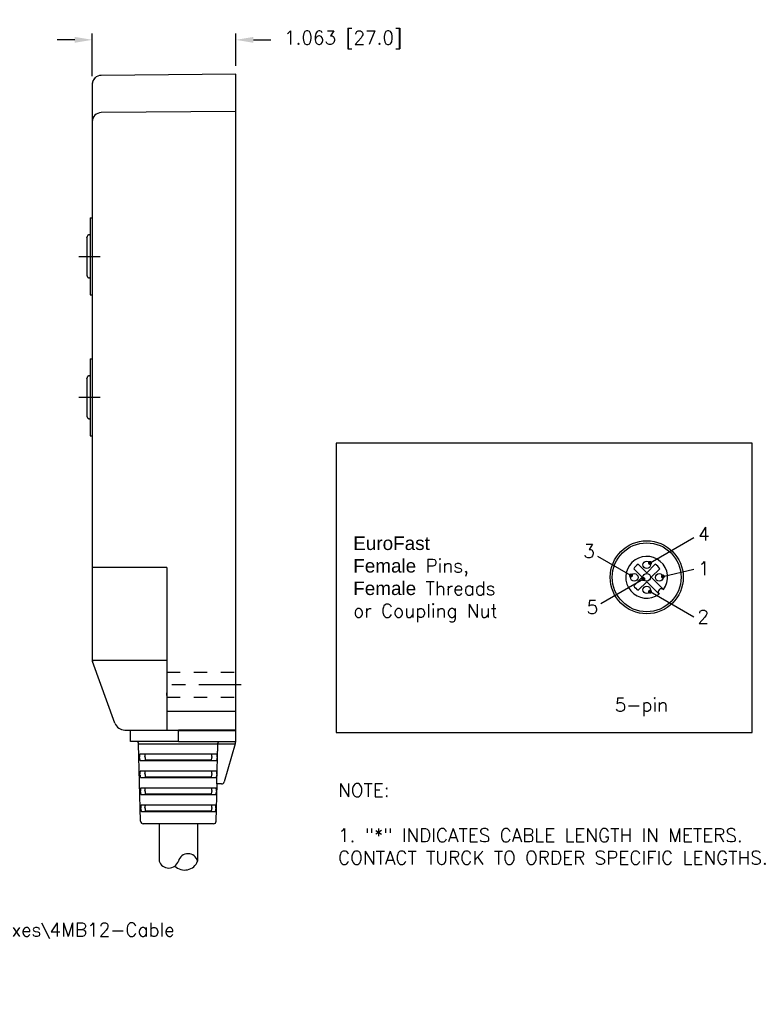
# Model space of a CAD drawing. Extents: x 85.3 to 97.4, y 23.1 to 30.4.
# Tile 11 of 11: x 91.9 to 97.4, y 23.1 to 30.4. Entities that reach past the tile are written whole.
import ezdxf

# ---------------------------------------------------------------- set-up
doc = ezdxf.new("R2010")
doc.units = 0
doc.header["$LTSCALE"] = 0.5
doc.header["$MEASUREMENT"] = 0
doc.linetypes.add('CENTER', pattern=[2, 1.25, -0.25, 0.25, -0.25])
doc.linetypes.add('HIDDEN', pattern=[0.375, 0.25, -0.125])
doc.layers.get('DEFPOINTS').update_dxf_attribs({"linetype": 'CONTINUOUS'})
for name, color, linetype in [('BODY', 1, 'CONTINUOUS'), ('CENTER', 2, 'CENTER'), ('DETAIL', 2, 'CONTINUOUS'), ('DIM', 254, 'CONTINUOUS'), ('HIDDEN', 2, 'HIDDEN'), ('TEXT', 51, 'CONTINUOUS')]:
    doc.layers.add(name, color=color, linetype=linetype)
doc.styles.get("Standard").update_dxf_attribs({"font": 'ROMANS.SHX'})
doc.dimstyles.new('TURCK-CATALOG01', dxfattribs={"dimtxt": 0.1, "dimasz": 0.13, "dimexe": 0.046875, "dimexo": 0.0625, "dimgap": 0.0625, "dimtad": 0, "dimtih": 1, "dimtoh": 1, "dimdec": 3, "dimzin": 4, "dimdsep": 46, "dimtxsty": 'STANDARD', "dimcen": 0.09, "dimadec": 0, "dimazin": 0, "dimtfac": 1, "dimtdec": 3, "dimtofl": 0, "dimtmove": 0, "dimatfit": 1, "dimfxl": 1, "dimtolj": 1, "dimtzin": 4, "dimarcsym": 0})

# ---------------------------------------------------------------- blocks, each defined once
blk = doc.blocks.new('*D9')
at = {"layer": 'DEFPOINTS', "color": 0}
for p in [(92.4804, 30.2508), (93.5434, 29.9961), (92.4804, 29.9205)]:
    blk.add_point(p, dxfattribs=at)
at = {"layer": 'DIM', "color": 0, "lineweight": -2}
for p, q in [((92.3504, 30.2508), (92.2204, 30.2508)), ((92.4804, 29.983), (92.4804, 30.2976)), ((93.5434, 30.0586), (93.5434, 30.2976)), ((93.6734, 30.2508), (93.8034, 30.2508))]:
    blk.add_line(p, q, dxfattribs=at)
at = {"layer": 'DIM', "color": 0}
for points in [[(92.3504, 30.2724), (92.3504, 30.2291), (92.4804, 30.2508)], [(93.6734, 30.2724), (93.6734, 30.2291), (93.5434, 30.2508)]]:
    blk.add_solid(points, dxfattribs=at)
at = {"layer": 'DIM', "color": 0, "insert": (94.3373, 30.2508), "char_height": 0.1, "attachment_point": 5}
blk.add_mtext('\\A1;1.063 [27.0]', dxfattribs=at)

msp = doc.modelspace()

# ---------------------------------------------------------------- linework, layer by layer
at = {"layer": 'BODY'}
for p, q in [((93.5434, 29.9961), (92.5467, 29.9874)), ((93.5434, 29.9002), (93.5434, 29.9961)), ((92.4804, 29.9266), (92.4804, 29.9278)), ((92.4804, 29.9266), (92.4804, 29.9205)), ((92.4804, 29.9205), (92.4804, 29.849)), ((93.5434, 29.8772), (93.5434, 29.9002)), ((92.4804, 29.849), (92.4804, 25.6631)), ((93.5434, 29.8589), (93.5434, 29.8772)), ((93.5434, 29.7782), (93.5434, 29.8589)), ((93.5434, 29.6049), (93.5434, 29.7782)), ((93.5434, 29.7205), (92.5467, 29.7118)), ((93.5434, 29.5242), (93.5434, 29.6049)), ((93.5434, 25.6581), (93.5434, 29.5242)), ((92.4646, 28.9337), (92.4646, 28.3628)), ((92.4646, 28.9337), (92.4804, 28.9337)), ((92.4646, 28.3628), (92.4804, 28.3628)), ((92.4646, 27.8904), (92.4646, 27.3195)), ((92.4646, 27.8904), (92.4804, 27.8904)), ((92.4646, 27.3195), (92.4804, 27.3195)), ((93.0316, 26.3452), (92.4804, 26.3452)), ((93.0316, 26.3452), (93.0316, 25.6838)), ((92.4804, 25.6581), (93.0316, 25.6581)), ((93.0316, 25.6838), (93.0316, 25.5668)), ((93.5434, 25.4209), (93.5434, 25.6581)), ((92.6486, 25.194), (92.4827, 25.6496)), ((93.0316, 25.5668), (93.0316, 25.1372)), ((93.0316, 25.3971), (93.0316, 25.4164)), ((93.5434, 25.3949), (93.5434, 25.4209)), ((93.5434, 25.3949), (93.5434, 25.4209)), ((93.5434, 25.3083), (93.5434, 25.3949)), ((93.5434, 25.3083), (93.5434, 25.3949)), ((93.5434, 25.2217), (93.5434, 25.3083)), ((93.5434, 25.2792), (93.0316, 25.2792)), ((93.5434, 25.135), (93.5434, 25.2217)), ((92.7219, 25.1422), (92.8574, 25.141)), ((92.7219, 25.1422), (92.8574, 25.141)), ((92.7629, 25.141), (93.1182, 25.141)), ((92.7629, 25.0583), (92.7629, 25.141)), ((92.8574, 25.141), (93.1182, 25.1388)), ((92.8574, 25.141), (93.1182, 25.1388)), ((93.5434, 25.141), (93.1182, 25.141)), ((93.1182, 25.0583), (93.1182, 25.141)), ((93.1182, 25.1388), (93.5434, 25.135)), ((93.5434, 25.0583), (93.5434, 25.141)), ((93.1182, 25.0583), (92.7629, 25.0583)), ((92.8234, 25.0392), (93.4103, 25.0392)), ((92.8384, 24.4673), (92.8234, 25.0392)), ((93.1182, 25.0583), (93.5434, 25.0583)), ((93.4103, 25.0392), (93.5379, 25.0392)), ((93.5377, 25.0387), (93.4569, 24.7576)), ((93.5377, 25.0387), (93.5434, 25.0583)), ((92.8305, 24.9368), (92.8303, 24.9447)), ((93.4025, 24.9644), (92.8339, 24.9644)), ((92.871, 24.9382), (92.8707, 24.9461)), ((93.3656, 24.9461), (93.3654, 24.9382)), ((93.406, 24.9447), (93.4058, 24.9368)), ((92.8351, 24.9171), (93.4013, 24.9171)), ((93.3605, 24.9186), (92.8758, 24.9186)), ((92.8338, 24.8109), (92.8336, 24.8188)), ((93.3992, 24.8385), (92.8371, 24.8385)), ((92.8383, 24.7913), (93.398, 24.7913)), ((92.871, 24.8122), (92.8707, 24.8201)), ((93.3605, 24.7926), (92.8758, 24.7926)), ((93.3656, 24.8201), (93.3654, 24.8122)), ((93.4028, 24.8188), (93.4026, 24.8109)), ((93.3959, 24.7127), (92.8404, 24.7127)), ((93.398, 24.4673), (93.4052, 24.7434)), ((93.438, 24.7434), (93.4025, 24.7434)), ((92.837, 24.6851), (92.8368, 24.693)), ((92.8416, 24.6654), (93.3947, 24.6654)), ((92.871, 24.6863), (92.8707, 24.6942)), ((93.3605, 24.6666), (92.8758, 24.6666)), ((93.3656, 24.6942), (93.3654, 24.6863)), ((93.3995, 24.693), (93.3993, 24.6851)), ((92.8403, 24.5592), (92.84, 24.5671)), ((93.3927, 24.5868), (92.8436, 24.5868)), ((92.871, 24.5603), (92.8707, 24.5682)), ((93.3656, 24.5682), (93.3654, 24.5603)), ((93.3963, 24.5671), (93.3961, 24.5592)), ((92.8448, 24.5395), (93.3915, 24.5395)), ((93.3605, 24.5406), (92.8758, 24.5406)), ((93.1182, 24.4481), (92.858, 24.4481)), ((92.9758, 24.4481), (92.9758, 24.1719)), ((93.3783, 24.4481), (93.1182, 24.4481)), ((93.2606, 24.4481), (93.2606, 24.1719))]:
    msp.add_line(p, q, dxfattribs=at)
for radius in [0.2702, 0.255]:
    msp.add_circle((96.5849, 26.2727), radius, dxfattribs=at)
for centre, radius, start, end in [((92.5473, 29.9205), 0.0669, 90.49999, 179.99999), ((92.5472, 29.9182), 0.0683, 148.12336, 149.1322), ((92.5478, 29.9178), 0.0691, 147.12203, 148.11233), ((92.5485, 29.9174), 0.0699, 146.19099, 147.16275), ((92.5497, 29.9166), 0.0713, 145.24646, 146.19061), ((92.5506, 29.916), 0.0723, 144.36946, 145.29046), ((92.5519, 29.9151), 0.0739, 143.47745, 144.36826), ((92.5526, 29.9146), 0.0748, 142.64978, 143.51902), ((92.5535, 29.9139), 0.0759, 141.80284, 142.64699), ((92.5537, 29.9139), 0.0761, 141.0067, 141.83663), ((92.5538, 29.9137), 0.0763, 140.17768, 140.99171), ((92.5539, 29.9137), 0.0764, 139.40703, 140.20496), ((92.5545, 29.9132), 0.0772, 138.63621, 139.40825), ((92.5526, 29.9148), 0.0747, 137.84813, 138.63185), ((92.5499, 29.9173), 0.0711, 137.01848, 137.82814), ((92.5511, 29.9163), 0.0726, 136.3407, 137.0985), ((92.5548, 29.9128), 0.0776, 135.68774, 136.35167), ((92.5489, 29.9184), 0.0695, 134.86039, 135.61205), ((92.55, 29.9173), 0.071, 134.06222, 134.86746), ((92.5639, 29.9032), 0.0909, 133.50888, 134.18502), ((92.5207, 29.9265), 0.0403, 174.87213, 176.56702), ((92.5197, 29.9266), 0.0394, 176.55832, 178.26451), ((92.5231, 29.9264), 0.0428, 173.37823, 174.98965), ((92.5262, 29.9261), 0.0458, 171.89091, 173.39654), ((92.5259, 29.9261), 0.0456, 170.35152, 171.87103), ((92.5239, 29.9264), 0.0436, 168.65497, 170.25906), ((92.5246, 29.9263), 0.0443, 167.12813, 168.71951), ((92.5271, 29.9257), 0.0468, 165.64748, 167.16401), ((92.5292, 29.9253), 0.049, 164.2707, 165.72632), ((92.5314, 29.9247), 0.0512, 162.89229, 164.28887), ((92.5333, 29.9242), 0.0532, 161.61124, 162.96051), ((92.535, 29.9236), 0.055, 160.30879, 161.61417), ((92.5364, 29.9231), 0.0564, 159.09159, 160.3635), ((92.5376, 29.9227), 0.0577, 157.84645, 159.08706), ((92.5386, 29.9223), 0.0588, 156.68261, 157.89671), ((92.54, 29.9217), 0.0603, 155.50343, 156.68399), ((92.5412, 29.9212), 0.0616, 154.39717, 155.55035), ((92.5424, 29.9206), 0.063, 153.26585, 154.38857), ((92.5435, 29.9202), 0.0641, 152.21694, 153.31541), ((92.5446, 29.9196), 0.0654, 151.14728, 152.21875), ((92.5455, 29.9191), 0.0664, 150.12874, 151.17897), ((92.5465, 29.9185), 0.0676, 149.09706, 150.12306), ((92.5473, 29.6449), 0.0669, 90.49999, 179.99999), ((92.5535, 29.6383), 0.0759, 141.80284, 142.64699), ((92.5537, 29.6383), 0.0761, 141.0067, 141.83663), ((92.5538, 29.6381), 0.0763, 140.17768, 140.99171), ((92.5539, 29.6381), 0.0764, 139.40703, 140.20496), ((92.5545, 29.6376), 0.0772, 138.63621, 139.40825), ((92.5526, 29.6392), 0.0747, 137.84813, 138.63185), ((92.5499, 29.6417), 0.0711, 137.01848, 137.82814), ((92.5511, 29.6407), 0.0726, 136.3407, 137.0985), ((92.5548, 29.6372), 0.0776, 135.68774, 136.35167), ((92.5489, 29.6429), 0.0695, 134.86039, 135.61205), ((92.55, 29.6418), 0.071, 134.06222, 134.86746), ((92.5639, 29.6277), 0.0909, 133.50888, 134.18502), ((92.5197, 25.6631), 0.0394, 179.99961, 199.99962), ((92.7226, 25.2209), 0.0787, 200.00003, 269.50005), ((92.8037, 25.0387), 0.0197, 1.5, 90), ((93.438, 24.7631), 0.0197, 270, 343.96006), ((92.858, 24.4678), 0.0197, 181.5, 270), ((93.3783, 24.4678), 0.0197, 270, 358.5), ((93.1894, 24.1529), 0.0737, 14.89478, 165.10522), ((93.047, 24.1949), 0.0748, 197.91826, 342.08174), ((93.1644, 24.2087), 0.103, 225.46288, 339.0757)]:
    msp.add_arc(centre, radius, start, end, dxfattribs=at)
msp.add_rational_spline([(93.4025, 24.7434), (93.4063, 24.889), (93.4103, 25.0387)], [1, 1.00009588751, 1.00001182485], degree=2, dxfattribs=at)
for points, knots in [([(93.4103, 25.0392), (93.4103, 25.0399), (93.4104, 25.0405), (93.4107, 25.0432), (93.4111, 25.0451), (93.4127, 25.0489), (93.4137, 25.0507), (93.4166, 25.0542), (93.4185, 25.0557), (93.4226, 25.0578), (93.4248, 25.0583), (93.427, 25.0583), (93.427, 25.0583), (93.427, 25.0583)], [-0.9014565, -0.9014565, -0.9014565, -0.9014565, -0.8488388, -0.8488388, -0.6936824, -0.6936824, -0.5071033, -0.5071033, -0.2618429, -0.2618429, 0, 0, 0.001296, 0.001296, 0.001296, 0.001296]), ([(93.4103, 25.0387), (93.4103, 25.0387), (93.4103, 25.0387), (93.4103, 25.0389), (93.4103, 25.039), (93.4103, 25.0392)], [1.51915156, 1.51915156, 1.51915156, 1.51915156, 1.52089986, 1.52089986, 1.53220081, 1.53220081, 1.53220081, 1.53220081]), ([(92.8339, 24.9644), (92.8333, 24.9644), (92.8327, 24.9639), (92.8317, 24.962), (92.8313, 24.9605), (92.8307, 24.957), (92.8305, 24.9548), (92.8303, 24.9512), (92.8303, 24.95), (92.8303, 24.9474), (92.8303, 24.946), (92.8303, 24.9447)], [0, 0, 0, 0, 0.1957516, 0.1957516, 0.3909523, 0.3909523, 0.5861849, 0.5861849, 0.6876445, 0.6876445, 0.7891031, 0.7891031, 0.7891031, 0.7891031]), ([(92.8305, 24.9368), (92.8306, 24.9342), (92.8307, 24.9317), (92.8312, 24.927), (92.8315, 24.9248), (92.8323, 24.9212), (92.8328, 24.9197), (92.8336, 24.9182), (92.8339, 24.9178), (92.8345, 24.9173), (92.8348, 24.9171), (92.8351, 24.9171)], [0, 0, 0, 0, 0.1953381, 0.1953381, 0.3906447, 0.3906447, 0.5857605, 0.5857605, 0.6861328, 0.6861328, 0.7865882, 0.7865882, 0.7865882, 0.7865882]), ([(92.8725, 24.9644), (92.8725, 24.9644), (92.8725, 24.9644), (92.872, 24.9634), (92.8716, 24.962), (92.871, 24.9584), (92.8708, 24.9563), (92.8707, 24.9527), (92.8706, 24.9514), (92.8706, 24.9488), (92.8707, 24.9475), (92.8707, 24.9461)], [0.1928464, 0.1928464, 0.1928464, 0.1928464, 0.1957415, 0.1957415, 0.390683, 0.390683, 0.5857618, 0.5857618, 0.6875793, 0.6875793, 0.7893963, 0.7893963, 0.7893963, 0.7893963]), ([(92.871, 24.9382), (92.8711, 24.9357), (92.8712, 24.9331), (92.8718, 24.9284), (92.8721, 24.9262), (92.8729, 24.9226), (92.8734, 24.9211), (92.8742, 24.9196), (92.8745, 24.9192), (92.8752, 24.9187), (92.8755, 24.9186), (92.8758, 24.9186)], [0, 0, 0, 0, 0.1953257, 0.1953257, 0.3906408, 0.3906408, 0.585804, 0.585804, 0.6861292, 0.6861292, 0.7865585, 0.7865585, 0.7865585, 0.7865585]), ([(93.3605, 24.9186), (93.3612, 24.9186), (93.3618, 24.9191), (93.3629, 24.921), (93.3634, 24.9225), (93.3642, 24.9261), (93.3646, 24.9282), (93.365, 24.9318), (93.3651, 24.933), (93.3652, 24.9356), (93.3653, 24.9369), (93.3654, 24.9382)], [0, 0, 0, 0, 0.1957382, 0.1957382, 0.3906765, 0.3906765, 0.5857592, 0.5857592, 0.6862071, 0.6862071, 0.7866545, 0.7866545, 0.7866545, 0.7866545]), ([(93.3656, 24.9461), (93.3657, 24.9487), (93.3657, 24.9512), (93.3655, 24.956), (93.3653, 24.9581), (93.3648, 24.9618), (93.3644, 24.9632), (93.3639, 24.9643), (93.3638, 24.9643), (93.3638, 24.9644)], [0, 0, 0, 0, 0.1953256, 0.1953256, 0.3906404, 0.3906404, 0.5858045, 0.5858045, 0.5969314, 0.5969314, 0.5969314, 0.5969314]), ([(93.4013, 24.9171), (93.4019, 24.9171), (93.4025, 24.9176), (93.4035, 24.9196), (93.404, 24.921), (93.4048, 24.9246), (93.4051, 24.9267), (93.4055, 24.9303), (93.4056, 24.9316), (93.4057, 24.9342), (93.4058, 24.9355), (93.4058, 24.9368)], [0, 0, 0, 0, 0.1954962, 0.1954962, 0.3903719, 0.3903719, 0.5854366, 0.5854366, 0.6860468, 0.6860468, 0.7866577, 0.7866577, 0.7866577, 0.7866577]), ([(93.406, 24.9447), (93.4061, 24.9473), (93.4061, 24.9498), (93.4058, 24.9545), (93.4056, 24.9567), (93.405, 24.9604), (93.4047, 24.9618), (93.4039, 24.9633), (93.4037, 24.9637), (93.4031, 24.9643), (93.4028, 24.9644), (93.4025, 24.9644)], [0, 0, 0, 0, 0.1953398, 0.1953398, 0.3906875, 0.3906875, 0.5859902, 0.5859902, 0.6874757, 0.6874757, 0.7890334, 0.7890334, 0.7890334, 0.7890334]), ([(92.8371, 24.8385), (92.8365, 24.8385), (92.836, 24.838), (92.835, 24.8361), (92.8346, 24.8347), (92.834, 24.8311), (92.8338, 24.8289), (92.8336, 24.8254), (92.8335, 24.8241), (92.8335, 24.8215), (92.8335, 24.8202), (92.8336, 24.8188)], [0, 0, 0, 0, 0.1957601, 0.1957601, 0.3909563, 0.3909563, 0.5861857, 0.5861857, 0.6876572, 0.6876572, 0.7891277, 0.7891277, 0.7891277, 0.7891277]), ([(92.8338, 24.8109), (92.8338, 24.8084), (92.834, 24.8058), (92.8344, 24.8011), (92.8348, 24.7989), (92.8356, 24.7953), (92.836, 24.7938), (92.8368, 24.7923), (92.8371, 24.7919), (92.8377, 24.7914), (92.838, 24.7913), (92.8383, 24.7913)], [0, 0, 0, 0, 0.1953381, 0.1953381, 0.3906444, 0.3906444, 0.5857564, 0.5857564, 0.6861274, 0.6861274, 0.7865831, 0.7865831, 0.7865831, 0.7865831]), ([(92.8726, 24.8385), (92.8726, 24.8385), (92.8725, 24.8384), (92.872, 24.8374), (92.8716, 24.836), (92.871, 24.8324), (92.8708, 24.8303), (92.8707, 24.8267), (92.8706, 24.8254), (92.8706, 24.8228), (92.8707, 24.8215), (92.8707, 24.8201)], [0.1848387, 0.1848387, 0.1848387, 0.1848387, 0.1957415, 0.1957415, 0.390683, 0.390683, 0.5857619, 0.5857619, 0.6875794, 0.6875794, 0.7893963, 0.7893963, 0.7893963, 0.7893963]), ([(92.871, 24.8122), (92.8711, 24.8097), (92.8712, 24.8071), (92.8718, 24.8024), (92.8721, 24.8003), (92.8729, 24.7966), (92.8734, 24.7952), (92.8742, 24.7936), (92.8745, 24.7933), (92.8752, 24.7927), (92.8755, 24.7926), (92.8758, 24.7926)], [0, 0, 0, 0, 0.1953257, 0.1953257, 0.3906408, 0.3906408, 0.585804, 0.585804, 0.6861292, 0.6861292, 0.7865585, 0.7865585, 0.7865585, 0.7865585]), ([(93.3605, 24.7926), (93.3612, 24.7926), (93.3618, 24.7931), (93.3629, 24.795), (93.3634, 24.7965), (93.3642, 24.8001), (93.3646, 24.8022), (93.365, 24.8058), (93.3651, 24.807), (93.3652, 24.8096), (93.3653, 24.8109), (93.3654, 24.8122)], [0, 0, 0, 0, 0.1957382, 0.1957382, 0.3906766, 0.3906766, 0.5857592, 0.5857592, 0.6862071, 0.6862071, 0.7866545, 0.7866545, 0.7866545, 0.7866545]), ([(93.3656, 24.8201), (93.3657, 24.8227), (93.3657, 24.8252), (93.3655, 24.83), (93.3653, 24.8321), (93.3648, 24.8358), (93.3644, 24.8372), (93.3638, 24.8383), (93.3638, 24.8384), (93.3638, 24.8385)], [0, 0, 0, 0, 0.1953256, 0.1953256, 0.3906404, 0.3906404, 0.5858045, 0.5858045, 0.6049385, 0.6049385, 0.6049385, 0.6049385]), ([(93.398, 24.7913), (93.3986, 24.7913), (93.3992, 24.7918), (93.4003, 24.7937), (93.4007, 24.7951), (93.4015, 24.7987), (93.4019, 24.8009), (93.4022, 24.8044), (93.4023, 24.8057), (93.4025, 24.8083), (93.4025, 24.8096), (93.4026, 24.8109)], [0, 0, 0, 0, 0.1955018, 0.1955018, 0.3903692, 0.3903692, 0.5854288, 0.5854288, 0.6860412, 0.6860412, 0.7866543, 0.7866543, 0.7866543, 0.7866543]), ([(93.4028, 24.8188), (93.4028, 24.8214), (93.4028, 24.8239), (93.4026, 24.8287), (93.4024, 24.8308), (93.4018, 24.8345), (93.4014, 24.8359), (93.4007, 24.8375), (93.4004, 24.8379), (93.3998, 24.8384), (93.3995, 24.8385), (93.3992, 24.8385)], [0, 0, 0, 0, 0.1953399, 0.1953399, 0.3906877, 0.3906877, 0.5859888, 0.5859888, 0.6874855, 0.6874855, 0.7890563, 0.7890563, 0.7890563, 0.7890563]), ([(92.8404, 24.7127), (92.8398, 24.7127), (92.8392, 24.7122), (92.8382, 24.7102), (92.8378, 24.7088), (92.8372, 24.7052), (92.837, 24.7031), (92.8368, 24.6995), (92.8368, 24.6982), (92.8368, 24.6956), (92.8368, 24.6943), (92.8368, 24.693)], [0, 0, 0, 0, 0.195769, 0.195769, 0.3909603, 0.3909603, 0.5861865, 0.5861865, 0.6876702, 0.6876702, 0.7891529, 0.7891529, 0.7891529, 0.7891529]), ([(92.8727, 24.7127), (92.8726, 24.7126), (92.8726, 24.7125), (92.872, 24.7114), (92.8716, 24.71), (92.871, 24.7064), (92.8708, 24.7043), (92.8707, 24.7007), (92.8706, 24.6994), (92.8706, 24.6968), (92.8707, 24.6955), (92.8707, 24.6942)], [0.1764769, 0.1764769, 0.1764769, 0.1764769, 0.1957415, 0.1957415, 0.390683, 0.390683, 0.5857619, 0.5857619, 0.6875794, 0.6875794, 0.7893963, 0.7893963, 0.7893963, 0.7893963]), ([(93.3656, 24.6942), (93.3657, 24.6967), (93.3657, 24.6993), (93.3655, 24.704), (93.3653, 24.7062), (93.3648, 24.7098), (93.3644, 24.7113), (93.3638, 24.7124), (93.3638, 24.7125), (93.3637, 24.7127)], [0, 0, 0, 0, 0.1953256, 0.1953256, 0.3906404, 0.3906404, 0.5858045, 0.5858045, 0.6132956, 0.6132956, 0.6132956, 0.6132956]), ([(93.3995, 24.693), (93.3996, 24.6955), (93.3996, 24.6981), (93.3994, 24.7028), (93.3992, 24.705), (93.3986, 24.7086), (93.3982, 24.7101), (93.3974, 24.7116), (93.3972, 24.712), (93.3966, 24.7125), (93.3963, 24.7127), (93.3959, 24.7127)], [0, 0, 0, 0, 0.19534, 0.19534, 0.3906878, 0.3906878, 0.5859873, 0.5859873, 0.6874957, 0.6874957, 0.7890799, 0.7890799, 0.7890799, 0.7890799]), ([(92.837, 24.6851), (92.8371, 24.6825), (92.8372, 24.68), (92.8377, 24.6752), (92.838, 24.6731), (92.8388, 24.6694), (92.8393, 24.668), (92.8401, 24.6665), (92.8404, 24.6661), (92.841, 24.6655), (92.8413, 24.6654), (92.8416, 24.6654)], [0, 0, 0, 0, 0.1953382, 0.1953382, 0.3906441, 0.3906441, 0.5857523, 0.5857523, 0.6861218, 0.6861218, 0.786578, 0.786578, 0.786578, 0.786578]), ([(92.871, 24.6863), (92.8711, 24.6837), (92.8712, 24.6812), (92.8718, 24.6764), (92.8721, 24.6743), (92.8729, 24.6706), (92.8734, 24.6692), (92.8742, 24.6677), (92.8745, 24.6673), (92.8752, 24.6667), (92.8755, 24.6666), (92.8758, 24.6666)], [0, 0, 0, 0, 0.1953257, 0.1953257, 0.3906408, 0.3906408, 0.585804, 0.585804, 0.6861292, 0.6861292, 0.7865585, 0.7865585, 0.7865585, 0.7865585]), ([(93.3605, 24.6666), (93.3612, 24.6666), (93.3618, 24.6671), (93.3629, 24.6691), (93.3634, 24.6705), (93.3642, 24.6741), (93.3646, 24.6762), (93.365, 24.6798), (93.3651, 24.6811), (93.3652, 24.6836), (93.3653, 24.6849), (93.3654, 24.6863)], [0, 0, 0, 0, 0.1957382, 0.1957382, 0.3906766, 0.3906766, 0.5857592, 0.5857592, 0.6862071, 0.6862071, 0.7866545, 0.7866545, 0.7866545, 0.7866545]), ([(93.3947, 24.6654), (93.3954, 24.6654), (93.396, 24.6659), (93.397, 24.6679), (93.3975, 24.6693), (93.3983, 24.6729), (93.3986, 24.675), (93.399, 24.6786), (93.3991, 24.6798), (93.3992, 24.6824), (93.3993, 24.6837), (93.3993, 24.6851)], [0, 0, 0, 0, 0.1955075, 0.1955075, 0.3903664, 0.3903664, 0.5854208, 0.5854208, 0.6860355, 0.6860355, 0.7866509, 0.7866509, 0.7866509, 0.7866509]), ([(92.8436, 24.5868), (92.843, 24.5868), (92.8425, 24.5863), (92.8415, 24.5844), (92.8411, 24.5829), (92.8405, 24.5793), (92.8402, 24.5772), (92.8401, 24.5736), (92.84, 24.5724), (92.84, 24.5698), (92.84, 24.5684), (92.84, 24.5671)], [0, 0, 0, 0, 0.1957781, 0.1957781, 0.3909645, 0.3909645, 0.5861873, 0.5861873, 0.6876836, 0.6876836, 0.7891789, 0.7891789, 0.7891789, 0.7891789]), ([(92.8727, 24.5868), (92.8726, 24.5867), (92.8726, 24.5865), (92.872, 24.5854), (92.8716, 24.584), (92.871, 24.5804), (92.8708, 24.5783), (92.8707, 24.5747), (92.8706, 24.5735), (92.8706, 24.5708), (92.8707, 24.5695), (92.8707, 24.5682)], [0.1677086, 0.1677086, 0.1677086, 0.1677086, 0.1957415, 0.1957415, 0.3906831, 0.3906831, 0.5857619, 0.5857619, 0.6875794, 0.6875794, 0.7893963, 0.7893963, 0.7893963, 0.7893963]), ([(93.3656, 24.5682), (93.3657, 24.5707), (93.3657, 24.5733), (93.3655, 24.578), (93.3653, 24.5802), (93.3648, 24.5838), (93.3644, 24.5853), (93.3638, 24.5865), (93.3637, 24.5866), (93.3636, 24.5868)], [0, 0, 0, 0, 0.1953256, 0.1953256, 0.3906404, 0.3906404, 0.5858045, 0.5858045, 0.6220546, 0.6220546, 0.6220546, 0.6220546]), ([(93.3963, 24.5671), (93.3964, 24.5697), (93.3963, 24.5722), (93.3961, 24.5769), (93.3959, 24.5791), (93.3953, 24.5827), (93.3949, 24.5842), (93.3942, 24.5857), (93.3939, 24.5861), (93.3933, 24.5867), (93.393, 24.5868), (93.3927, 24.5868)], [0, 0, 0, 0, 0.19534, 0.19534, 0.390688, 0.390688, 0.5859858, 0.5859858, 0.687506, 0.687506, 0.7891041, 0.7891041, 0.7891041, 0.7891041]), ([(92.8403, 24.5592), (92.8403, 24.5566), (92.8405, 24.5541), (92.8409, 24.5494), (92.8413, 24.5472), (92.842, 24.5436), (92.8425, 24.5421), (92.8433, 24.5406), (92.8436, 24.5402), (92.8442, 24.5397), (92.8445, 24.5395), (92.8448, 24.5395)], [0, 0, 0, 0, 0.1953382, 0.1953382, 0.3906438, 0.3906438, 0.5857479, 0.5857479, 0.6861161, 0.6861161, 0.786573, 0.786573, 0.786573, 0.786573]), ([(92.871, 24.5603), (92.8711, 24.5577), (92.8712, 24.5552), (92.8718, 24.5504), (92.8721, 24.5483), (92.8729, 24.5446), (92.8734, 24.5432), (92.8742, 24.5417), (92.8745, 24.5413), (92.8752, 24.5408), (92.8755, 24.5406), (92.8758, 24.5406)], [0, 0, 0, 0, 0.1953257, 0.1953257, 0.3906408, 0.3906408, 0.585804, 0.585804, 0.6861292, 0.6861292, 0.7865585, 0.7865585, 0.7865585, 0.7865585]), ([(93.3605, 24.5406), (93.3612, 24.5406), (93.3618, 24.5411), (93.3629, 24.5431), (93.3634, 24.5445), (93.3642, 24.5481), (93.3646, 24.5502), (93.365, 24.5538), (93.3651, 24.5551), (93.3652, 24.5576), (93.3653, 24.559), (93.3654, 24.5603)], [0, 0, 0, 0, 0.1957383, 0.1957383, 0.3906766, 0.3906766, 0.5857592, 0.5857592, 0.6862071, 0.6862071, 0.7866545, 0.7866545, 0.7866545, 0.7866545]), ([(93.3915, 24.5395), (93.3921, 24.5395), (93.3927, 24.54), (93.3938, 24.542), (93.3943, 24.5434), (93.3951, 24.547), (93.3954, 24.5491), (93.3957, 24.5527), (93.3958, 24.554), (93.396, 24.5566), (93.3961, 24.5579), (93.3961, 24.5592)], [0, 0, 0, 0, 0.1955135, 0.1955135, 0.3903635, 0.3903635, 0.5854126, 0.5854126, 0.6860297, 0.6860297, 0.7866475, 0.7866475, 0.7866475, 0.7866475])]:
    msp.add_open_spline(points, degree=3, knots=knots, dxfattribs=at)
at = {"layer": 'CENTER'}
for p, q in [((92.3819, 28.6483), (92.5394, 28.6483)), ((92.3819, 27.6049), (92.5394, 27.6049))]:
    msp.add_line(p, q, dxfattribs=at)
at = {"layer": 'CENTER', "ltscale": 0.5}
msp.add_line((93.5827, 25.4774), (92.9922, 25.4774), dxfattribs=at)
at = {"layer": 'DEFPOINTS'}
msp.add_lwpolyline([(94.2852, 25.1249), (97.3667, 25.1249), (97.3667, 27.266), (94.2852, 27.266)], close=True, dxfattribs=at)
at = {"layer": 'DETAIL'}
for p, q in [((92.441, 28.788), (92.441, 28.7892)), ((92.441, 28.788), (92.441, 28.5085)), ((92.441, 28.788), (92.441, 28.5085)), ((92.4607, 28.8077), (92.4646, 28.8077)), ((92.441, 28.6758), (92.441, 28.6719)), ((92.441, 28.6719), (92.441, 28.6246)), ((92.441, 28.6246), (92.441, 28.6207)), ((92.4607, 28.4888), (92.4595, 28.4888)), ((92.4646, 28.4888), (92.4607, 28.4888)), ((92.441, 27.7447), (92.441, 27.7459)), ((92.441, 27.7447), (92.441, 27.4652)), ((92.441, 27.7447), (92.441, 27.4652)), ((92.4607, 27.7644), (92.4646, 27.7644)), ((92.441, 27.6325), (92.441, 27.6286)), ((92.441, 27.6286), (92.441, 27.5813)), ((92.441, 27.5813), (92.441, 27.5774)), ((92.4607, 27.4455), (92.4595, 27.4455)), ((92.4646, 27.4455), (92.4607, 27.4455)), ((96.5516, 26.2727), (96.4885, 26.3358)), ((96.5849, 26.306), (96.5218, 26.3691)), ((96.5849, 26.306), (96.648, 26.3691)), ((96.6182, 26.2727), (96.6813, 26.3358)), ((96.4885, 26.2096), (96.5516, 26.2727)), ((96.5218, 26.1763), (96.5849, 26.2394)), ((96.6766, 26.1478), (96.5849, 26.2394)), ((96.7099, 26.1811), (96.6182, 26.2727))]:
    msp.add_line(p, q, dxfattribs=at)
for centre in [(96.5853, 26.3648), (96.4928, 26.2723), (96.5849, 26.2727), (96.6777, 26.2723), (96.5853, 26.1799)]:
    msp.add_circle(centre, 0.0279, dxfattribs=at)
for centre, radius, start, end in [((92.4594, 28.7881), 0.0184, 172.90246, 176.63368), ((92.461, 28.7879), 0.02, 169.47359, 172.98655), ((92.4618, 28.7878), 0.0208, 166.03197, 169.47755), ((92.4611, 28.7879), 0.0201, 162.17349, 165.79705), ((92.461, 28.7879), 0.02, 158.46323, 162.16811), ((92.461, 28.7879), 0.02, 154.57193, 158.32394), ((92.4611, 28.7878), 0.0201, 150.80181, 154.58491), ((92.4609, 28.7879), 0.0199, 146.80053, 150.65092), ((92.4609, 28.7879), 0.02, 142.96759, 146.84004), ((92.4609, 28.7878), 0.02, 138.96075, 142.8483), ((92.4608, 28.7879), 0.0198, 135.03939, 138.9647), ((92.4605, 28.7881), 0.0195, 130.91842, 134.91666), ((92.4608, 28.7879), 0.0198, 127.22157, 131.13436), ((92.4614, 28.7872), 0.0208, 123.45299, 127.15285), ((92.4605, 28.7882), 0.0194, 119.09612, 123.07257), ((92.4593, 28.7902), 0.0171, 114.39612, 118.95641), ((92.4611, 28.7876), 0.0202, 112.31334, 115.93103), ((92.4689, 28.7691), 0.0403, 110.87815, 112.51754), ((92.4596, 28.7902), 0.0174, 102.39999, 107.08146), ((92.4593, 28.792), 0.0155, 94.81036, 102.608), ((92.4632, 28.769), 0.0388, 93.77971, 97.81565), ((92.4797, 28.5111), 0.0388, 183.78414, 187.81943), ((92.4567, 28.5071), 0.0155, 184.80928, 192.60584), ((92.4585, 28.5074), 0.0174, 192.40025, 197.08121), ((92.4796, 28.5167), 0.0403, 200.88732, 202.52655), ((92.4611, 28.5089), 0.0202, 202.30988, 205.92727), ((92.4585, 28.5071), 0.0171, 204.39625, 208.95628), ((92.4605, 28.5083), 0.0194, 209.09186, 213.06818), ((92.4615, 28.5092), 0.0208, 213.46473, 217.16456), ((92.4608, 28.5086), 0.0198, 217.22155, 221.13439), ((92.4606, 28.5083), 0.0195, 220.9127, 224.91109), ((92.4608, 28.5086), 0.0198, 225.03967, 228.96523), ((92.4609, 28.5087), 0.02, 228.95412, 232.84201), ((92.4608, 28.5087), 0.02, 232.97903, 236.8519), ((92.4608, 28.5087), 0.0199, 236.79592, 240.64679), ((92.4609, 28.5089), 0.0201, 240.80154, 244.58517), ((92.4608, 28.5088), 0.02, 244.57164, 248.32423), ((92.4608, 28.5088), 0.02, 248.4682, 252.1737), ((92.4608, 28.5089), 0.0201, 252.17318, 255.79736), ((92.4609, 28.5096), 0.0208, 256.03166, 259.47786), ((92.4608, 28.5088), 0.02, 259.48096, 262.99455), ((92.4606, 28.5072), 0.0184, 262.9115, 266.64339), ((92.4594, 27.7448), 0.0184, 172.90246, 176.63368), ((92.461, 27.7446), 0.02, 169.47359, 172.98655), ((92.4618, 27.7445), 0.0208, 166.03197, 169.47755), ((92.4611, 27.7446), 0.0201, 162.17349, 165.79705), ((92.461, 27.7446), 0.02, 158.46323, 162.16811), ((92.461, 27.7446), 0.02, 154.57193, 158.32394), ((92.4611, 27.7445), 0.0201, 150.80181, 154.58491), ((92.4609, 27.7446), 0.0199, 146.80053, 150.65092), ((92.4609, 27.7446), 0.02, 142.96759, 146.84004), ((92.4609, 27.7445), 0.02, 138.96075, 142.8483), ((92.4608, 27.7446), 0.0198, 135.03939, 138.9647), ((92.4605, 27.7448), 0.0195, 130.91842, 134.91666), ((92.4608, 27.7446), 0.0198, 127.22157, 131.13436), ((92.4614, 27.7439), 0.0208, 123.45299, 127.15285), ((92.4605, 27.7449), 0.0194, 119.09612, 123.07257), ((92.4593, 27.7469), 0.0171, 114.39612, 118.95641), ((92.4611, 27.7443), 0.0202, 112.31334, 115.93103), ((92.4689, 27.7258), 0.0403, 110.87815, 112.51754), ((92.4596, 27.7469), 0.0174, 102.39999, 107.08146), ((92.4593, 27.7487), 0.0155, 94.81036, 102.608), ((92.4632, 27.7257), 0.0388, 93.77971, 97.81565), ((92.4797, 27.4677), 0.0388, 183.78414, 187.81943), ((92.4567, 27.4638), 0.0155, 184.80928, 192.60584), ((92.4585, 27.4641), 0.0174, 192.40025, 197.08121), ((92.4796, 27.4734), 0.0403, 200.88732, 202.52655), ((92.4611, 27.4656), 0.0202, 202.30988, 205.92727), ((92.4585, 27.4638), 0.0171, 204.39625, 208.95628), ((92.4605, 27.465), 0.0194, 209.09186, 213.06818), ((92.4615, 27.4658), 0.0208, 213.46473, 217.16456), ((92.4608, 27.4653), 0.0198, 217.22155, 221.13439), ((92.4606, 27.465), 0.0195, 220.9127, 224.91109), ((92.4608, 27.4653), 0.0198, 225.03967, 228.96523), ((92.4609, 27.4654), 0.02, 228.95412, 232.84201), ((92.4608, 27.4654), 0.02, 232.97903, 236.8519), ((92.4608, 27.4654), 0.0199, 236.79592, 240.64679), ((92.4609, 27.4655), 0.0201, 240.80154, 244.58517), ((92.4608, 27.4655), 0.02, 244.57164, 248.32423), ((92.4608, 27.4655), 0.02, 248.4682, 252.1737), ((92.4608, 27.4656), 0.0201, 252.17318, 255.79736), ((92.4609, 27.4663), 0.0208, 256.03166, 259.47786), ((92.4608, 27.4655), 0.02, 259.48096, 262.99455), ((92.4606, 27.4639), 0.0184, 262.9115, 266.64339), ((96.5849, 26.2727), 0.1549, 323.73698, 306.26302), ((96.5849, 26.2727), 0.1152, 123.21409, 146.78591), ((96.5849, 26.2727), 0.1152, 33.21409, 56.78591), ((96.5849, 26.2727), 0.1152, 213.21409, 236.78591), ((96.6932, 26.1644), 0.0235, 45, 225)]:
    msp.add_arc(centre, radius, start, end, dxfattribs=at)
at = {"layer": 'DIM'}
for p, q in [((96.6095, 26.3788), (96.9347, 26.5665)), ((96.4684, 26.286), (96.224, 26.4272)), ((96.705, 26.2787), (96.9347, 26.3328)), ((96.5605, 26.259), (96.2447, 26.0767)), ((96.6098, 26.1664), (96.9347, 25.9789))]:
    msp.add_line(p, q, dxfattribs=at)
at = {"layer": 'DIM', "const_width": 0.015}
for points in [[(96.602, 26.3788, 1), (96.617, 26.3788, 1)], [(96.4609, 26.286, 1), (96.4759, 26.286, 1)], [(96.553, 26.259, 1), (96.568, 26.259, 1)], [(96.6974, 26.2787, 1), (96.7124, 26.2787, 1)], [(96.6023, 26.1665, 1), (96.6173, 26.1665, 1)]]:
    msp.add_lwpolyline(points, format="xyb", close=True, dxfattribs=at)
at = {"layer": 'HIDDEN', "ltscale": 0.75}
for p, q in [((93.0316, 25.57), (93.5434, 25.57)), ((93.0316, 25.3849), (93.5434, 25.3849))]:
    msp.add_line(p, q, dxfattribs=at)

# ---------------------------------------------------------------- texts
at = {"layer": 'DIM'}
for s, p in [('4', (96.9647, 26.544)), ('3', (96.1157, 26.4168)), ('1', (96.9655, 26.2885)), ('5', (96.1406, 26.0012)), ('2', (96.9603, 25.9303))]:
    msp.add_text(s, height=0.1, dxfattribs=at).set_placement(p)
at = {"layer": 'TEXT'}
msp.add_text('5-pin', height=0.1, dxfattribs=at).set_placement((96.3484, 25.2784))
at = {"layer": 'TEXT', "insert": (94.4127, 26.5746), "char_height": 0.1, "attachment_point": 1}
msp.add_mtext('{\\fArial|b0|i0|c0|p34;EuroFast\\PFemale} Pins,\\P{\\fArial|b0|i0|c0|p34;Female} Threads\\Por Coupling Nut', dxfattribs=at)
at = {"layer": 'TEXT', "char_height": 0.1, "attachment_point": 1}
for s, insert, width in [('NOTE:\\P\\P1. "*" INDICATES CABLE LENGTH IN METERS. \\PCONTACT TURCK TO ORDER SPECIFIC LENGTHS.', (94.3003, 24.7467), 8.5605), ('Layout-CordsetProducts\\\\EuroFast_MultiBoxes\\\\4MB12-Cable\\PHousing for {\\fArial|b0|i0|c0|p34;4MB12-4P2-*M, 4MB12-5P3-*M\\P}Data: 06/18/02\\PScale: 1=1', (89.0439, 23.7138), 6.7859)]:
    msp.add_mtext(s, dxfattribs=dict(at, insert=insert, width=width))

# ---------------------------------------------------------------- dimensions: what is measured, and where the dimension line sits
at = {"layer": 'DIM'}
dim = msp.add_linear_dim(base=(92.4804, 30.2508), p1=(93.5434, 29.9961), p2=(92.4804, 29.9205), dimstyle='TURCK-CATALOG01', dxfattribs=at)
dim.commit()
dim.dimension.update_dxf_attribs({"geometry": '*D9', "text_midpoint": (94.3373, 30.2508), "dimtype": 160})

doc.saveas('drawing.dxf')
